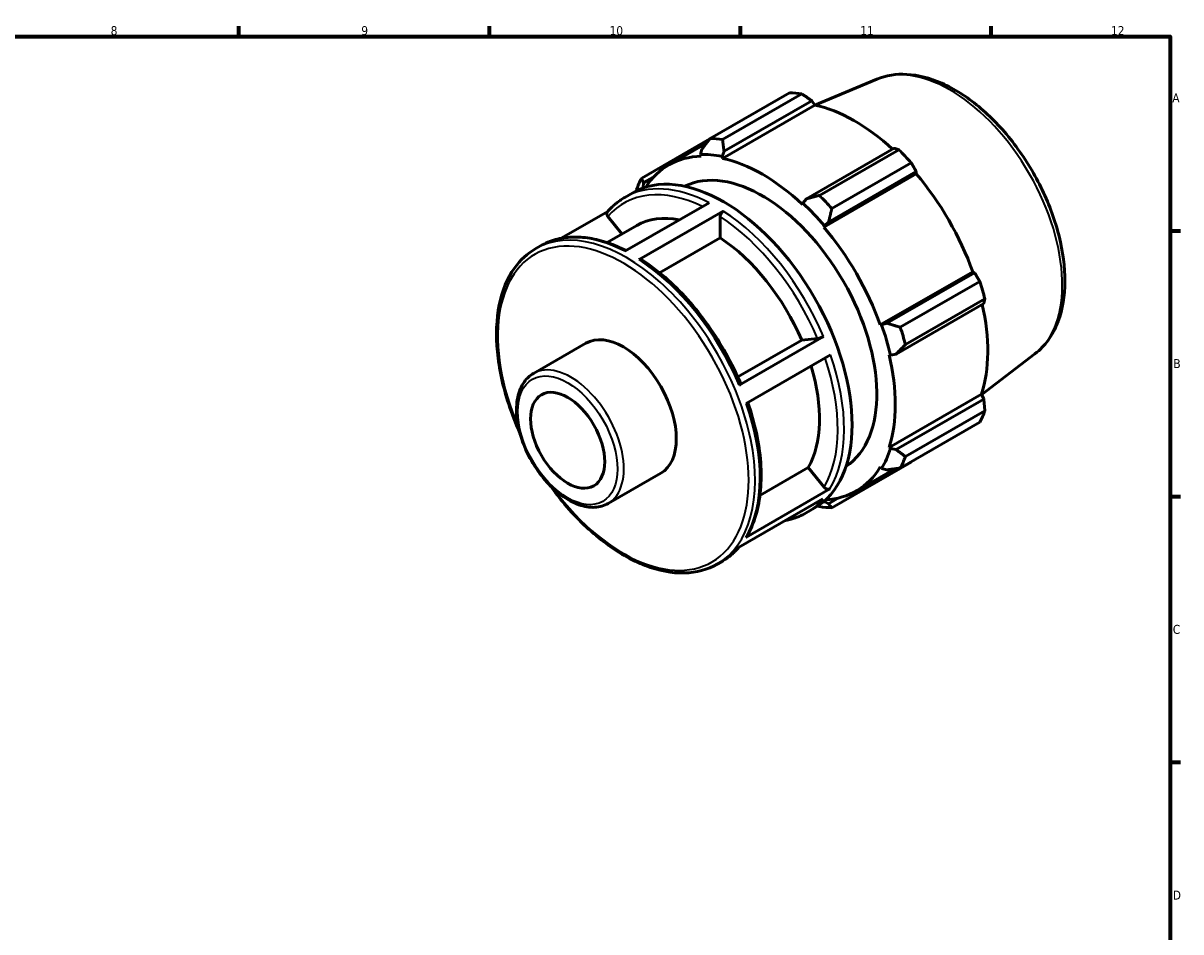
# Model space of a CAD drawing. Header units: millimetres. Extents: x 0 to 931, y 0 to 594.
# Tile 4 of 4: x 500 to 824, y 324 to 578. Entities that reach past the tile are written whole.
import ezdxf

# ---------------------------------------------------------------- set-up
doc = ezdxf.new("R2010")
doc.units = ezdxf.units.MM
for name, color, linetype, lineweight in [('Border (ISO)', 7, 'Continuous', 70), ('Visible (ISO)', 7, 'Continuous', 50), ('Visible Narrow (ISO)', 7, 'Continuous', 35)]:
    doc.layers.add(name, color=color, linetype=linetype, lineweight=lineweight)
doc.styles.add('Note Text (ISO)', font='tahoma.ttf')

# ---------------------------------------------------------------- blocks, each defined once
blk = doc.blocks.new('Borders Default Border')
at = {"layer": 'Border (ISO)'}
for p, q in [((560.67, 574), (560.67, 576.9)), ((630.75, 574), (630.75, 576.9)), ((700.83, 574), (700.83, 576.9)), ((770.92, 574), (770.92, 576.9)), ((821, 519.75), (823.9, 519.75)), ((821, 445.5), (823.9, 445.5)), ((821, 371.25), (823.9, 371.25))]:
    blk.add_line(p, q, dxfattribs=at)
at = {"layer": 'Border (ISO)', "flags": 128}
blk.add_lwpolyline([(20, 20), (20, 574), (821, 574), (821, 20), (20, 20)], dxfattribs=at)
at = {"layer": 'Border (ISO)', "color": 232, "true_color": 0xca0064, "char_height": 2.5, "attachment_point": 7, "style": 'Note Text (ISO)'}
for s, insert in [('8', (524.81, 574.34)), ('9', (594.88, 574.35)), ('10', (664.29, 574.35)), ('11', (734.37, 574.4)), ('12', (804.46, 574.4)), ('A', (821.59, 555.62)), ('B', (821.89, 481.37)), ('C', (821.73, 407.08)), ('D', (821.73, 332.88))]:
    blk.add_mtext(s, dxfattribs=dict(at, insert=insert))

msp = doc.modelspace()

# ---------------------------------------------------------------- linework, layer by layer
at = {"layer": 'Visible (ISO)'}
for p, q in [((739.014, 562.076), (721.648, 554.856)), ((692.38, 545.522), (714.577, 558.304)), ((718.064, 557.966), (695.868, 545.184)), ((695.826, 539.954), (721.665, 554.834)), ((696.264, 541.943), (720.771, 556.056)), ((720.771, 556.056), (721.665, 554.834)), ((692.261, 545.368), (673.249, 534.42)), ((680.777, 538.085), (691.33, 544.162)), ((690.088, 542.542), (689.658, 541.05)), ((689.658, 541.05), (689.842, 540.534)), ((695.706, 540.464), (696.264, 541.943)), ((743.837, 542.773), (719.331, 528.66)), ((722.923, 529.603), (745.12, 542.386)), ((695.826, 539.954), (695.706, 540.464)), ((748.608, 538.707), (726.411, 525.925)), ((673.778, 533.077), (676.492, 534.64)), ((724.155, 520.775), (749.994, 535.655)), ((725.507, 522.146), (750.013, 536.258)), ((750.013, 536.258), (749.994, 535.655)), ((673.687, 531.782), (673.778, 533.077)), ((673.747, 531.712), (673.687, 531.782)), ((668.513, 529.067), (670.733, 530.345)), ((668.519, 513.995), (692.079, 527.563)), ((719.331, 528.66), (718.291, 527.458)), ((663.777, 525.136), (650.729, 517.622)), ((696.075, 525.238), (672.514, 511.67)), ((718.291, 527.458), (718.171, 527.086)), ((663.568, 516.439), (671.851, 521.209)), ((663.782, 523.732), (667.723, 518.832)), ((695.184, 523.693), (695.184, 517.781)), ((724.155, 520.775), (724.339, 521.079)), ((724.339, 521.079), (725.507, 522.146)), ((643.623, 514.733), (644.952, 515.499)), ((695.184, 517.781), (678.231, 508.018)), ((739.955, 493.408), (765.794, 508.287)), ((765.794, 508.287), (766.324, 508.008)), ((766.324, 508.008), (741.818, 493.895)), ((745.543, 492.788), (767.739, 505.571)), ((744.376, 485.281), (768.882, 499.393)), ((769.184, 500.706), (746.987, 487.924)), ((740.31, 493.417), (739.955, 493.408)), ((741.818, 493.895), (740.31, 493.417)), ((700.099, 478.889), (717.995, 489.195)), ((700.523, 476.617), (724.084, 490.184)), ((717.995, 489.195), (722.42, 489.601)), ((642.985, 479.869), (657.65, 488.314)), ((726.063, 485.032), (702.502, 471.464)), ((742.434, 485.062), (742.815, 484.982)), ((742.815, 484.982), (744.376, 485.281)), ((783.201, 485.343), (768.317, 474.006)), ((742.434, 459.227), (768.273, 474.106)), ((768.882, 472.724), (744.376, 458.612)), ((768.273, 474.106), (768.882, 472.724)), ((746.987, 456.643), (769.184, 469.425)), ((767.739, 466.224), (745.543, 453.442)), ((742.815, 458.869), (742.434, 459.227)), ((744.376, 458.612), (742.815, 458.869)), ((706.324, 445.81), (719.804, 453.573)), ((719.804, 453.573), (724.23, 448.07)), ((726.411, 442.34), (748.608, 455.122)), ((733.22, 447.016), (744.02, 453.235)), ((739.955, 453.736), (740.31, 453.319)), ((740.31, 453.319), (741.818, 452.944)), ((663.9, 443.55), (678.565, 451.995)), ((702.332, 434.055), (725.893, 447.623)), ((723.878, 444.795), (700.317, 431.228)), ((724.339, 444.051), (724.278, 444.221)), ((725.507, 443.479), (724.339, 444.051)), ((728.299, 445.086), (725.507, 443.479)), ((719.265, 440.935), (721.485, 442.214)), ((694.374, 426.602), (695.704, 427.367))]:
    msp.add_line(p, q, dxfattribs=at)
for centre, major_axis, start_param, end_param in [((731.592, 506.713), (-28.195, 48.962), 5.8451561, 5.9396837), ((732.837, 507.43), (26.222, -45.535), 2.0696433, 2.6635608), ((709.396, 493.931), (-28.195, 48.962), 5.8451561, 5.9396837), ((706.999, 492.55), (-26.222, 45.535), 5.9796864, 6.5706909), ((706.999, 492.55), (-26.504, 46.024), 5.8051535, 5.9796864), ((731.592, 506.713), (28.195, -48.962), 1.9181653, 2.0126929), ((696.109, 486.28), (-25.376, 44.066), 3.1415927, 6.2831853), ((706.999, 492.55), (-22.556, 39.17), 3.17732, 6.247458), ((706.999, 492.55), (-26.222, 45.535), 5.1942882, 5.8051535), ((709.396, 493.931), (-28.195, 48.962), 0.347369, 0.4418966), ((732.837, 507.43), (26.222, -45.535), 1.2672974, 1.8781627), ((706.999, 492.55), (-26.504, 46.024), 0.3073663, 0.3114076), ((709.396, 493.931), (-28.195, 48.962), 5.059758, 5.1542856), ((706.999, 492.55), (26.504, -46.024), 1.8781627, 2.0526956), ((692.998, 484.488), (-21.146, 36.721), 5.8134941, 6.2831853), ((706.999, 492.55), (-26.222, 45.535), 4.4088901, 5.0197553), ((692.998, 484.488), (21.146, -36.721), 1.3713551, 2.2851177), ((731.592, 506.713), (28.195, -48.962), 1.1327672, 1.2272947), ((732.837, 507.43), (26.222, -45.535), 0.4818993, 1.0759774), ((706.999, 492.55), (26.504, -46.024), 1.0927645, 1.2672974), ((709.396, 493.931), (-28.195, 48.962), 4.2743598, 4.3688874), ((668.108, 470.155), (-10.457, 18.159), 3.1415927, 6.2831853), ((706.999, 492.55), (-26.222, 45.535), 3.6234919, 4.2343571), ((692.998, 484.488), (21.146, -36.721), 0.3241575, 1.1828727), ((731.592, 506.713), (28.195, -48.962), 0.347369, 0.4418966), ((706.999, 492.55), (26.504, -46.024), 0.3073663, 0.4818993), ((709.396, 493.931), (28.195, -48.962), 0.347369, 0.4418966), ((706.999, 492.55), (26.222, -45.535), 5.9956797, 6.5905516), ((706.999, 492.55), (26.504, -46.024), 5.9717777, 5.9796864), ((709.396, 493.931), (28.195, -48.962), 5.8451561, 5.9396837)]:
    msp.add_ellipse(centre, major_axis=major_axis, ratio=0.5780931, start_param=start_param, end_param=end_param, dxfattribs=at)
msp.add_ellipse((652.551, 461.196), major_axis=(7.32, -12.711), ratio=0.5780931, dxfattribs=at)
for points, knots in [([(739.014, 562.076), (741.577, 563.142), (744.415, 563.582), (750.541, 563.264), (753.851, 562.399), (760.643, 559.396), (764.127, 557.176), (770.801, 551.648), (773.986, 548.333), (779.737, 540.974), (782.305, 536.936), (786.588, 528.521), (788.305, 524.148), (790.717, 515.463), (791.408, 511.154), (791.647, 502.997), (791.192, 499.149), (789.08, 492.404), (787.449, 489.474), (784.61, 486.507), (783.926, 485.896), (783.201, 485.343)], [5.5742533, 5.5742533, 5.5742533, 5.5742533, 5.857764, 5.857764, 6.1680699, 6.1680699, 6.4983319, 6.4983319, 6.8299258, 6.8299258, 7.1596233, 7.1596233, 7.4888896, 7.4888896, 7.8195239, 7.8195239, 8.1515774, 8.1515774, 8.4736785, 8.4736785, 8.566781, 8.566781, 8.566781, 8.566781]), ([(663.686, 525.03), (663.965, 525.357), (664.254, 525.673), (664.848, 526.283), (665.153, 526.576), (665.782, 527.14), (666.104, 527.41), (666.766, 527.925), (667.104, 528.171), (667.797, 528.638), (668.152, 528.859), (668.513, 529.067)], [5.2968709, 5.2968709, 5.2968709, 5.2968709, 5.33744089, 5.33744089, 5.37801088, 5.37801088, 5.41858087, 5.41858087, 5.45915086, 5.45915086, 5.49972085, 5.49972085, 5.49972085, 5.49972085]), ([(663.782, 523.732), (663.687, 523.851), (663.6, 524.006), (663.508, 524.273), (663.486, 524.434), (663.507, 524.691), (663.553, 524.833), (663.638, 524.968), (663.661, 524.999), (663.687, 525.029)], [0.56035354, 0.56035354, 0.56035354, 0.56035354, 0.60712271, 0.60712271, 0.65384404, 0.65384404, 0.70051049, 0.70051049, 0.7144473, 0.7144473, 0.7144473, 0.7144473]), ([(695.184, 523.693), (695.184, 523.82), (695.209, 523.985), (695.294, 524.269), (695.367, 524.438), (695.522, 524.708), (695.632, 524.856), (695.835, 525.07), (695.965, 525.174), (696.075, 525.238)], [0.56035354, 0.56035354, 0.56035354, 0.56035354, 0.60712271, 0.60712271, 0.65384404, 0.65384404, 0.70051049, 0.70051049, 0.74713281, 0.74713281, 0.74713281, 0.74713281]), ([(644.952, 515.499), (646.258, 516.251), (647.66, 516.837), (650.611, 517.661), (652.16, 517.9), (655.365, 518.033), (657.02, 517.927), (660.4, 517.379), (662.125, 516.938), (665.524, 515.766), (667.197, 515.05), (668.872, 514.198)], [5.49972085, 5.49972085, 5.49972085, 5.49972085, 5.64627627, 5.64627627, 5.79283168, 5.79283168, 5.9393871, 5.9393871, 6.08594252, 6.08594252, 6.2253262, 6.2253262, 6.2253262, 6.2253262]), ([(639.141, 463.404), (637.974, 465.999), (636.95, 468.629), (634.444, 476.22), (633.369, 481.173), (632.466, 490.583), (632.64, 495.039), (634.254, 502.988), (635.692, 506.487), (639.338, 511.58), (641.331, 513.414), (643.623, 514.733)], [4.1007606, 4.1007606, 4.1007606, 4.1007606, 4.2720192, 4.2720192, 4.595474, 4.595474, 4.9196215, 4.9196215, 5.2424876, 5.2424876, 5.4997209, 5.4997209, 5.4997209, 5.4997209]), ([(672.514, 511.67), (672.624, 511.733), (672.753, 511.778), (672.956, 511.798), (673.066, 511.776), (673.149, 511.727), (673.155, 511.724), (673.16, 511.72)], [0, 0, 0, 0, 0.046622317, 0.046622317, 0.09328877, 0.09328877, 0.096699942, 0.096699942, 0.096699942, 0.096699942]), ([(673.161, 511.72), (675.396, 510.274), (677.612, 508.598), (681.933, 504.843), (684.037, 502.765), (688.067, 498.277), (689.992, 495.868), (693.598, 490.801), (695.279, 488.143), (698.339, 482.668), (699.719, 479.852), (700.925, 477.003)], [0.06130042, 0.06130042, 0.06130042, 0.06130042, 0.24830667, 0.24830667, 0.43531292, 0.43531292, 0.62231917, 0.62231917, 0.80932543, 0.80932543, 0.99633168, 0.99633168, 0.99633168, 0.99633168]), ([(724.084, 490.184), (723.974, 490.121), (723.822, 490.045), (723.546, 489.921), (723.373, 489.852), (723.083, 489.75), (722.914, 489.699), (722.654, 489.634), (722.516, 489.609), (722.42, 489.601)], [0, 0, 0, 0, 0.04663114, 0.04663114, 0.09329251, 0.09329251, 0.13999145, 0.13999145, 0.18672314, 0.18672314, 0.18672314, 0.18672314]), ([(663.9, 443.55), (662.776, 442.903), (661.492, 442.542), (658.706, 442.401), (657.194, 442.653), (654.047, 443.76), (652.406, 444.657), (649.214, 446.997), (647.664, 448.447), (644.82, 451.737), (643.525, 453.574), (641.311, 457.454), (640.391, 459.495), (639.013, 463.593), (638.557, 465.648), (638.168, 469.582), (638.237, 471.46), (638.931, 474.834), (639.552, 476.338), (641.142, 478.517), (642, 479.301), (642.985, 479.869)], [2.3581282, 2.3581282, 2.3581282, 2.3581282, 2.6449223, 2.6449223, 2.9501341, 2.9501341, 3.2769275, 3.2769275, 3.607046, 3.607046, 3.9355285, 3.9355285, 4.2632637, 4.2632637, 4.5918025, 4.5918025, 4.9219537, 4.9219537, 5.2482386, 5.2482386, 5.4997209, 5.4997209, 5.4997209, 5.4997209]), ([(700.924, 477.002), (700.93, 476.989), (700.931, 476.974), (700.916, 476.92), (700.87, 476.863), (700.74, 476.752), (700.633, 476.68), (700.523, 476.617)], [0.63460458, 0.63460458, 0.63460458, 0.63460458, 0.65361082, 0.65361082, 0.70027219, 0.70027219, 0.74690333, 0.74690333, 0.74690333, 0.74690333]), ([(702.949, 471.722), (703.92, 468.893), (704.711, 466.063), (705.912, 460.449), (706.317, 457.666), (706.711, 452.284), (706.699, 449.684), (706.254, 444.752), (705.819, 442.419), (704.532, 438.101), (703.679, 436.115), (702.624, 434.34)], [1.11136143, 1.11136143, 1.11136143, 1.11136143, 1.29569759, 1.29569759, 1.4827598, 1.4827598, 1.669822, 1.669822, 1.85688421, 1.85688421, 2.04394642, 2.04394642, 2.04394642, 2.04394642]), ([(694.374, 426.602), (691.656, 425.036), (688.523, 424.201), (681.708, 424.04), (678.012, 424.756), (670.393, 427.69), (666.466, 429.949), (658.832, 435.767), (655.128, 439.33), (650.338, 445), (649.004, 446.714), (647.729, 448.49)], [2.3581282, 2.3581282, 2.3581282, 2.3581282, 2.6632605, 2.6632605, 2.9781027, 2.9781027, 3.3014481, 3.3014481, 3.6255303, 3.6255303, 3.7570885, 3.7570885, 3.7570885, 3.7570885]), ([(725.893, 447.623), (725.783, 447.56), (725.632, 447.513), (725.356, 447.487), (725.182, 447.502), (724.892, 447.58), (724.724, 447.656), (724.463, 447.827), (724.325, 447.952), (724.23, 448.07)], [0, 0, 0, 0, 0.04663114, 0.04663114, 0.09329251, 0.09329251, 0.13999145, 0.13999145, 0.18672314, 0.18672314, 0.18672314, 0.18672314]), ([(719.265, 440.935), (717.959, 440.183), (716.557, 439.597), (714.559, 439.039), (714.028, 438.915), (713.488, 438.812)], [2.3581282, 2.3581282, 2.3581282, 2.3581282, 2.50468361, 2.50468361, 2.55657481, 2.55657481, 2.55657481, 2.55657481]), ([(702.624, 434.34), (702.621, 434.335), (702.618, 434.33), (702.549, 434.221), (702.442, 434.118), (702.332, 434.055)], [0.697921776, 0.697921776, 0.697921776, 0.697921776, 0.700272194, 0.700272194, 0.746903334, 0.746903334, 0.746903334, 0.746903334]), ([(700.44, 431.298), (700.189, 431.009), (699.931, 430.728), (699.369, 430.151), (699.063, 429.858), (698.435, 429.294), (698.113, 429.024), (697.451, 428.509), (697.112, 428.263), (696.419, 427.797), (696.065, 427.576), (695.704, 427.367)], [2.15968159, 2.15968159, 2.15968159, 2.15968159, 2.19584823, 2.19584823, 2.23641823, 2.23641823, 2.27698822, 2.27698822, 2.31755821, 2.31755821, 2.3581282, 2.3581282, 2.3581282, 2.3581282])]:
    msp.add_open_spline(points, degree=3, knots=knots, dxfattribs=at)
for points, weights in [([(720.771, 556.056), (719.452, 556.995), (718.064, 557.966)], [1.00262503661, 1.00172060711, 1]), ([(692.38, 545.522), (691.195, 543.993), (690.088, 542.542)], [1.01199661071, 1.00869266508, 1.00457877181]), ([(696.264, 541.943), (696.055, 543.522), (695.868, 545.184)], [1.00457877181, 1.00869266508, 1.01199661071]), ([(745.12, 542.386), (744.472, 542.587), (743.837, 542.773)], [1, 1.00172060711, 1.00262503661]), ([(750.013, 536.258), (749.332, 537.461), (748.608, 538.707)], [1.00262503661, 1.00172060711, 1]), ([(673.778, 533.077), (673.503, 533.726), (673.249, 534.42)], [1.00457877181, 1.00869266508, 1.01199661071]), ([(671.804, 531.219), (671.777, 531.052), (671.751, 530.886)], [1.01199661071, 1.01171365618, 1.01142476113]), ([(722.923, 529.603), (721.075, 529.113), (719.331, 528.66)], [1.01199661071, 1.00869266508, 1.00457877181]), ([(725.507, 522.146), (725.934, 523.988), (726.411, 525.925)], [1.00457877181, 1.00869266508, 1.01199661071]), ([(767.739, 505.571), (767.024, 506.818), (766.324, 508.008)], [1, 1.00172060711, 1.00262503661]), ([(768.882, 499.393), (769.037, 500.04), (769.184, 500.706)], [1.00262503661, 1.00172060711, 1]), ([(745.543, 492.788), (743.626, 493.344), (741.818, 493.895)], [1.01199661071, 1.00869266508, 1.00457877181]), ([(744.376, 485.281), (745.639, 486.566), (746.987, 487.924)], [1.00457877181, 1.00869266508, 1.01199661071]), ([(769.184, 469.425), (769.037, 471.112), (768.882, 472.724)], [1, 1.00172060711, 1.00262503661]), ([(746.987, 456.643), (745.639, 457.638), (744.376, 458.612)], [1.01199661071, 1.00869266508, 1.00457877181]), ([(741.818, 452.944), (743.626, 453.179), (745.543, 453.442)], [1.00457877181, 1.00869266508, 1.01199661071]), ([(748.608, 455.122), (748.644, 455.186), (748.681, 455.249)], [1, 1.00008669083, 1.00017130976]), ([(726.411, 442.34), (725.934, 442.912), (725.507, 443.479)], [1.01199661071, 1.00869266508, 1.00457877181]), ([(722.493, 442.842), (722.708, 442.76), (722.923, 442.678)], [1.01121167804, 1.01160969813, 1.01199661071])]:
    msp.add_rational_spline(points, weights, degree=2, dxfattribs=at)
at = {"layer": 'Visible Narrow (ISO)'}
for centre, major_axis, start_param, end_param in [((759.451, 522.756), (-22.155, 38.473), 3.2161251, 6.2086528), ((692.998, 484.488), (-24.747, 42.974), 5.5787398, 6.4845454), ((693.889, 485.001), (-25.376, 44.066), 5.5500652, 6.2831853), ((693.889, 485.001), (-25.376, 44.066), 4.5028676, 5.4388953), ((668.999, 470.668), (25.376, -44.066), 0, 3.1415927), ((692.998, 484.488), (24.747, -42.974), 1.3625553, 2.2957552), ((668.108, 470.155), (-24.747, 42.974), 1.7718958, 7.6528822), ((670.328, 471.433), (-25.376, 44.066), 5.5500652, 6.2831853), ((670.328, 471.433), (25.376, -44.066), 1.361275, 2.2973027), ((653.442, 461.709), (10.457, -18.159), 0, 3.1415927), ((692.998, 484.488), (24.747, -42.974), 0.3153577, 1.2416536), ((693.889, 485.001), (25.376, -44.066), 0.3140774, 1.2501051), ((670.328, 471.433), (25.376, -44.066), 0.3140774, 1.2501051), ((693.889, 485.001), (25.376, -44.066), 0, 0.2029076), ((670.328, 471.433), (25.376, -44.066), 0, 0.2029076)]:
    msp.add_ellipse(centre, major_axis=major_axis, ratio=0.5780931, start_param=start_param, end_param=end_param, dxfattribs=at)
msp.add_ellipse((652.551, 461.196), major_axis=(9.828, -17.067), ratio=0.5780931, dxfattribs=at)

# ---------------------------------------------------------------- block references
msp.add_blockref('Borders Default Border', (0, 0))

doc.saveas('drawing.dxf')
